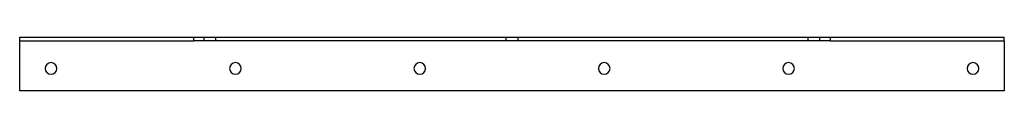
# Model space of a CAD drawing. Header units: millimetres. Extents: x -550 to 550, y -30 to 30.
import ezdxf

# ---------------------------------------------------------------- set-up
doc = ezdxf.new("R2010")
doc.units = ezdxf.units.MM
doc.layers.add('HIDDEN', color=7, linetype='Continuous')
doc.layers.add('THICK', color=7, linetype='Continuous')

msp = doc.modelspace()

# ---------------------------------------------------------------- linework, layer by layer
at = {"layer": 'HIDDEN'}
for p, q in [((-550, 30), (-550, 30)), ((-550, 26), (-550, 26)), ((-343.9, 26), (-343.9, 30)), ((-330.9, 26), (-330.9, 30)), ((-6.5, 26), (-6.5, 30)), ((6.5, 30), (6.5, 26)), ((330.9, 26), (330.9, 30)), ((343.9, 26), (343.9, 30)), ((550, 30), (550, 30)), ((550, 26), (550, 26)), ((-550, -30), (-550, -30)), ((550, -30), (550, -30))]:
    msp.add_line(p, q, dxfattribs=at)
at = {"layer": 'THICK'}
for p, q in [((-550, 26), (-550, 30)), ((-550, 30), (-355.5, 30)), ((-550, -30), (-550, 26)), ((-550, 26), (-355.5, 26)), ((-355.5, 26), (-355.5, 30)), ((-355.5, 30), (355.5, 30)), ((355.5, 26), (-355.5, 26)), ((355.5, 30), (355.5, 26)), ((355.5, 30), (550, 30)), ((355.5, 26), (550, 26)), ((550, 26), (550, 30)), ((550, 26), (550, -30)), ((550, -30), (-550, -30))]:
    msp.add_line(p, q, dxfattribs=at)
for centre, start, end in [((-515, -5), 0, 180), ((-309, -5), 0, 180), ((-103, -5), 0, 180), ((103, -5), 0, 180), ((309, -5), 0, 180), ((515, -5), 0, 180), ((-515, -5), 180, 0), ((-309, -5), 180, 0), ((-103, -5), 180, 0), ((103, -5), 180, 0), ((309, -5), 180, 0), ((515, -5), 180, 0)]:
    msp.add_arc(centre, 6.5, start, end, dxfattribs=at)

doc.saveas('drawing.dxf')
